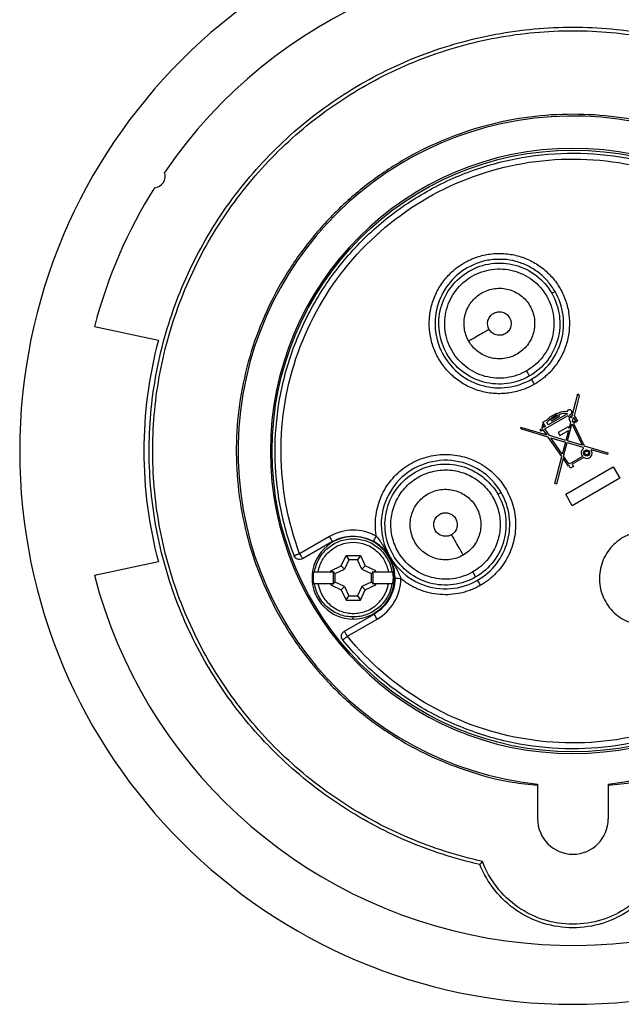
# Model space of a CAD drawing. Header units: inches. Extents: x 0 to 33, y 0 to 25.5.
# Tile 2 of 20: x 5.1 to 7.1, y 11.5 to 14.8. Entities that reach past the tile are written whole.
import ezdxf

# ---------------------------------------------------------------- set-up
doc = ezdxf.new("R2010")
doc.units = ezdxf.units.IN
doc.header["$LTSCALE"] = 3
doc.header["$MEASUREMENT"] = 0
doc.linetypes.add('SLD-Solid', pattern=[0])
doc.layers.add('DIMENSIONS', color=140, linetype='SLD-Solid', lineweight=25)
doc.styles.add('SLDTEXTSTYLE0', font='GOTHIC.TTF', dxfattribs={"width": 0.913})
doc.dimstyles.new('SLDDIMSTYLE0', dxfattribs={"dimtxt": 0.375, "dimasz": 0.45, "dimexe": 0, "dimexo": 0.0625, "dimgap": 0.09375, "dimtad": 0, "dimtih": 1, "dimtoh": 1, "dimrnd": 1e-09, "dimzin": 4, "dimdsep": 46, "dimtxsty": 'SLDTEXTSTYLE0', "dimsah": 1, "dimcen": 0, "dimadec": 0, "dimazin": 1, "dimtfac": 1, "dimtofl": 0, "dimtmove": 0, "dimatfit": 3, "dimfxl": 0, "dimfrac": 2, "dimtolj": 1, "dimtzin": 12, "dimarcsym": 0})

# ---------------------------------------------------------------- blocks, each defined once
blk = doc.blocks.new('_D')
at = {"layer": 'DIMENSIONS'}
for p, q in [((8.0415, 14.8884), (8.8272, 15.9532)), ((8.8272, 15.9532), (9.5772, 15.9532)), ((9.8599, 15.9532), (9.7457, 15.9532)), ((9.7457, 15.9532), (9.7457, 15.3579)), ((10.8297, 15.9532), (10.944, 15.9532)), ((10.944, 15.9532), (10.944, 15.3579)), ((9.7457, 15.3579), (9.8599, 15.3579)), ((10.944, 15.3579), (10.8297, 15.3579))]:
    blk.add_line(p, q, dxfattribs=at)
blk.add_solid([(8.0415, 14.8884), (8.3811, 15.1971), (8.2363, 15.304)], dxfattribs=at)
at = {"layer": 'DIMENSIONS', "char_height": 0.375, "attachment_point": 1, "style": 'SLDTEXTSTYLE0'}
for s, insert in [('%%c', (9.5772, 16.5084)), ('3.70', (10.1427, 16.5084)), ('94.0', (9.8599, 15.8369))]:
    blk.add_mtext(s, dxfattribs=dict(at, insert=insert))

msp = doc.modelspace()

# ---------------------------------------------------------------- linework, layer by layer
for p, q in [((6.8721, 13.9269), (6.883, 13.9331)), ((5.5564, 13.7695), (5.3424, 13.815)), ((6.9396, 13.5134), (6.9597, 13.5911)), ((6.9638, 13.5839), (6.9466, 13.5174)), ((6.9597, 13.5911), (6.9638, 13.5839)), ((6.8425, 13.4957), (6.8518, 13.5011)), ((6.8487, 13.4732), (6.9265, 13.5181)), ((6.8518, 13.5011), (6.8525, 13.4999)), ((6.9244, 13.5235), (6.8602, 13.4865)), ((6.865, 13.5123), (6.891, 13.5273)), ((6.866, 13.5106), (6.865, 13.5123)), ((6.8689, 13.5056), (6.8717, 13.5008)), ((6.8711, 13.5107), (6.8894, 13.5212)), ((6.8733, 13.5069), (6.8711, 13.5107)), ((6.8717, 13.5008), (6.8976, 13.5158)), ((6.8916, 13.5174), (6.8733, 13.5069)), ((6.8894, 13.5212), (6.8916, 13.5174)), ((6.891, 13.5273), (6.8925, 13.5248)), ((6.8925, 13.5248), (6.8951, 13.5263)), ((6.8953, 13.5198), (6.898, 13.5213)), ((6.8976, 13.5158), (6.8953, 13.5198)), ((6.9265, 13.5181), (6.9311, 13.5084)), ((6.9311, 13.5084), (6.9292, 13.5073)), ((6.9292, 13.5073), (6.9353, 13.4967)), ((6.9316, 13.5209), (6.9361, 13.5113)), ((6.9361, 13.5113), (6.9396, 13.5134)), ((6.9419, 13.499), (6.9451, 13.5114)), ((6.9519, 13.5007), (6.9434, 13.4958)), ((6.9451, 13.5114), (6.9456, 13.5117)), ((6.9456, 13.5117), (6.9519, 13.5007)), ((6.9466, 13.5174), (6.9472, 13.5178)), ((6.9472, 13.5178), (6.958, 13.4991)), ((6.7721, 13.4724), (6.7679, 13.4796)), ((6.7679, 13.4796), (6.8552, 13.4538)), ((6.8604, 13.4462), (6.7721, 13.4724)), ((6.8335, 13.4711), (6.84, 13.4748)), ((6.8364, 13.4661), (6.8335, 13.4711)), ((6.8437, 13.4703), (6.8364, 13.4661)), ((6.851, 13.4811), (6.8425, 13.4957)), ((6.8552, 13.4538), (6.8437, 13.4703)), ((6.8448, 13.4776), (6.8439, 13.4906)), ((6.851, 13.4811), (6.8448, 13.4776)), ((6.864, 13.4512), (6.8487, 13.4732)), ((6.8602, 13.4865), (6.8555, 13.4947)), ((6.9269, 13.4807), (6.8936, 13.4615)), ((6.8995, 13.4513), (6.9278, 13.4676)), ((6.9278, 13.4676), (6.9193, 13.4348)), ((6.9248, 13.4331), (6.9394, 13.4896)), ((6.9298, 13.4755), (6.9269, 13.4807)), ((6.9353, 13.4967), (6.9298, 13.4755)), ((6.9394, 13.4896), (6.9399, 13.4887)), ((6.9399, 13.4887), (6.9403, 13.4889)), ((6.9403, 13.4889), (6.9733, 13.4188)), ((6.9434, 13.4958), (6.9419, 13.499)), ((6.958, 13.4991), (6.9453, 13.4918)), ((6.9453, 13.4918), (6.9807, 13.4166)), ((6.9055, 13.3814), (6.8604, 13.4462)), ((6.9193, 13.4348), (6.864, 13.4512)), ((6.8693, 13.4436), (6.9179, 13.4292)), ((6.9074, 13.3887), (6.8693, 13.4436)), ((6.8936, 13.4615), (6.8995, 13.4513)), ((6.9179, 13.4292), (6.9074, 13.3887)), ((6.9117, 13.3825), (6.9234, 13.4276)), ((6.9234, 13.4276), (6.9765, 13.4118)), ((6.9733, 13.4188), (6.9248, 13.4331)), ((6.9765, 13.4118), (6.9784, 13.408)), ((6.9807, 13.4166), (7.06, 13.3931)), ((7.0583, 13.3876), (7.0035, 13.4038)), ((6.882, 13.2904), (6.9055, 13.3814)), ((6.9098, 13.3751), (6.8875, 13.289)), ((6.9286, 13.3482), (6.9098, 13.3751)), ((6.9303, 13.3558), (6.9117, 13.3825)), ((6.9746, 13.3814), (6.9303, 13.3558)), ((6.9792, 13.3774), (6.9405, 13.355)), ((7.06, 13.3931), (7.0583, 13.3876)), ((6.9187, 13.2548), (7.0777, 13.3467)), ((6.9305, 13.3493), (6.9286, 13.3482)), ((6.9349, 13.3416), (6.9305, 13.3493)), ((6.9449, 13.3474), (6.9349, 13.3416)), ((6.9405, 13.355), (6.9449, 13.3474)), ((7.0777, 13.3467), (7.0999, 13.3083)), ((7.0999, 13.3083), (6.9409, 13.2164)), ((6.8875, 13.289), (6.882, 13.2904)), ((6.692, 13.2546), (6.7028, 13.2609)), ((6.9409, 13.2164), (6.9187, 13.2548)), ((6.1284, 13.1133), (6.0289, 13.0559)), ((6.1382, 13.0963), (6.0388, 13.0389)), ((6.168, 13.0153), (6.1843, 13.0504)), ((6.1843, 13.0504), (6.2319, 13.0504)), ((6.1843, 13.0504), (6.1939, 13.0354)), ((6.2319, 13.0504), (6.2223, 13.0354)), ((6.2319, 13.0504), (6.2482, 13.0153)), ((5.3424, 12.9839), (5.5564, 13.0294)), ((6.133, 12.9991), (6.168, 13.0153)), ((6.1794, 13.004), (6.168, 13.0153)), ((6.1939, 13.0354), (6.1794, 13.004)), ((6.2223, 13.0354), (6.1939, 13.0354)), ((6.2369, 13.004), (6.2223, 13.0354)), ((6.2482, 13.0153), (6.2369, 13.004)), ((6.2833, 12.9991), (6.2482, 13.0153)), ((6.0907, 12.9949), (6.133, 12.9949)), ((6.133, 12.9949), (6.133, 12.9991)), ((6.1394, 12.9949), (6.133, 12.9991)), ((6.133, 12.9949), (6.1394, 12.9949)), ((6.1394, 12.9949), (6.1444, 12.9949)), ((6.1444, 12.9949), (6.1415, 12.9936)), ((6.1415, 12.9936), (6.148, 12.9895)), ((6.1415, 12.9936), (6.1415, 12.9569)), ((6.148, 12.9895), (6.1794, 13.004)), ((6.148, 12.961), (6.148, 12.9895)), ((6.2369, 13.004), (6.2683, 12.9895)), ((6.2683, 12.9895), (6.2747, 12.9936)), ((6.2683, 12.9895), (6.2683, 12.961)), ((6.2747, 12.9936), (6.2719, 12.9949)), ((6.2719, 12.9949), (6.2768, 12.9949)), ((6.2747, 12.9569), (6.2747, 12.9936)), ((6.2768, 12.9949), (6.2833, 12.9991)), ((6.2768, 12.9949), (6.2833, 12.9949)), ((6.2833, 12.9949), (6.2833, 12.9991)), ((6.2833, 12.9949), (6.3255, 12.9949)), ((6.133, 12.9556), (6.0907, 12.9556)), ((6.133, 12.9556), (6.133, 12.9515)), ((6.1394, 12.9556), (6.133, 12.9515)), ((6.1394, 12.9556), (6.133, 12.9556)), ((6.133, 12.9515), (6.168, 12.9352)), ((6.1444, 12.9556), (6.1394, 12.9556)), ((6.148, 12.961), (6.1415, 12.9569)), ((6.1415, 12.9569), (6.1444, 12.9556)), ((6.1794, 12.9465), (6.148, 12.961)), ((6.168, 12.9352), (6.1794, 12.9465)), ((6.1794, 12.9465), (6.1939, 12.9151)), ((6.2369, 12.9465), (6.2223, 12.9151)), ((6.2683, 12.961), (6.2369, 12.9465)), ((6.2369, 12.9465), (6.2482, 12.9352)), ((6.2482, 12.9352), (6.2833, 12.9515)), ((6.2747, 12.9569), (6.2683, 12.961)), ((6.2719, 12.9556), (6.2747, 12.9569)), ((6.2768, 12.9556), (6.2719, 12.9556)), ((6.2833, 12.9515), (6.2768, 12.9556)), ((6.2833, 12.9556), (6.2768, 12.9556)), ((6.2833, 12.9515), (6.2833, 12.9556)), ((6.3255, 12.9556), (6.2833, 12.9556)), ((6.168, 12.9352), (6.1843, 12.9001)), ((6.1843, 12.9001), (6.1939, 12.9151)), ((6.1939, 12.9151), (6.2223, 12.9151)), ((6.2223, 12.9151), (6.2319, 12.9001)), ((6.2319, 12.9001), (6.2482, 12.9352)), ((6.1843, 12.9001), (6.2319, 12.9001)), ((6.1785, 12.7968), (6.278, 12.8542)), ((6.2081, 12.8375), (6.2081, 12.8444)), ((6.1884, 12.7797), (6.2878, 12.8372)), ((6.8248, 12.2856), (6.8248, 12.1692)), ((7.061, 12.2856), (7.061, 12.1692))]:
    msp.add_line(p, q)
for centre, radius in [((6.9429, 13.3995), 1.006), ((6.9888, 13.3929), 0.00998), ((6.9888, 13.3929), 0.00621)]:
    msp.add_circle(centre, radius)
for centre, radius, start, end in [((6.9429, 13.3995), 1.8504, 0, 180), ((6.9429, 13.3995), 1.6535, 14.5553, 145.6701), ((6.9429, 13.3995), 1.1201, 0, 263.947), ((6.9429, 13.3995), 1.0118, 0, 180), ((5.5402, 14.319), 0.0394, 274.1635, 19.3439), ((6.9429, 13.3995), 1.6535, 147.8374, 165.4447), ((6.9429, 13.3995), 1.435, 165.0552, 194.9448), ((6.9314, 13.5292), 0.00832, 271.368, 174.4323), ((6.9001, 13.4534), 0.0666, 120.8223, 135.772), ((6.9001, 13.4534), 0.0608, 120.9003, 137.3136), ((6.9136, 13.4944), 0.0368, 74.943, 120), ((6.9136, 13.4944), 0.0311, 69.6112, 120), ((6.9888, 13.3929), 0.0183, 124.8083, 219.0662), ((6.9888, 13.3929), 0.0183, 238.2115, 36.494), ((6.9429, 13.3995), 1.8504, 180, 0), ((6.9429, 13.3995), 1.0118, 180, 0), ((6.9429, 13.3995), 1.1201, 276.053, 0), ((6.2081, 12.9753), 0.1378, 90, 270), ((6.2081, 12.9753), 0.1378, 270, 90), ((6.9429, 13.3995), 1.6535, 194.5553, 325.6701), ((6.2081, 12.9753), 0.1342, 171.5638, 188.4362), ((6.2081, 12.9753), 0.1342, 351.5638, 8.4362), ((6.9429, 12.1692), 0.1181, 180, 0)]:
    msp.add_arc(centre, radius, start, end)
for points, knots in [([(6.6316, 12.0167), (6.5475, 12.0357), (6.4651, 12.0623), (6.3065, 12.1301), (6.2304, 12.1712), (6.0867, 12.2667), (6.0193, 12.321), (5.8953, 12.4409), (5.8389, 12.5065), (5.7388, 12.6469), (5.6951, 12.7217), (5.6222, 12.878), (5.5928, 12.9594), (5.5495, 13.1264), (5.5354, 13.2118), (5.523, 13.3838), (5.5247, 13.4704), (5.5438, 13.6418), (5.5611, 13.7266), (5.611, 13.8917), (5.6435, 13.9719), (5.7224, 14.1252), (5.7689, 14.1983), (5.8744, 14.3347), (5.9334, 14.3981), (6.0619, 14.5131), (6.1314, 14.5647), (6.2787, 14.6545), (6.3564, 14.6926), (6.5175, 14.7542), (6.6008, 14.7776), (6.7704, 14.8089), (6.8567, 14.8168), (7.0291, 14.8168), (7.1153, 14.8089), (7.2849, 14.7776), (7.3683, 14.7542), (7.5294, 14.6926), (7.6071, 14.6545), (7.7543, 14.5647), (7.8238, 14.5131), (7.9523, 14.3981), (8.0113, 14.3347), (8.1168, 14.1983), (8.1633, 14.1252), (8.2423, 13.9719), (8.2748, 13.8917), (8.3246, 13.7266), (8.342, 13.6418), (8.3611, 13.4704), (8.3627, 13.3838), (8.3504, 13.2118), (8.3363, 13.1264), (8.2929, 12.9594), (8.2636, 12.878), (8.1906, 12.7217), (8.147, 12.6469), (8.0469, 12.5065), (7.9904, 12.4409), (7.8665, 12.321), (7.7991, 12.2667), (7.6554, 12.1712), (7.5792, 12.1301), (7.4207, 12.0623), (7.3383, 12.0357), (7.2542, 12.0167)], [0, 0, 0, 0, 0.03125, 0.03125, 0.0625, 0.0625, 0.09375, 0.09375, 0.125, 0.125, 0.15625, 0.15625, 0.1875, 0.1875, 0.21875, 0.21875, 0.25, 0.25, 0.28125, 0.28125, 0.3125, 0.3125, 0.34375, 0.34375, 0.375, 0.375, 0.40625, 0.40625, 0.4375, 0.4375, 0.46875, 0.46875, 0.5, 0.5, 0.53125, 0.53125, 0.5625, 0.5625, 0.59375, 0.59375, 0.625, 0.625, 0.65625, 0.65625, 0.6875, 0.6875, 0.71875, 0.71875, 0.75, 0.75, 0.78125, 0.78125, 0.8125, 0.8125, 0.84375, 0.84375, 0.875, 0.875, 0.90625, 0.90625, 0.9375, 0.9375, 0.96875, 0.96875, 1, 1, 1, 1]), ([(6.6404, 12.0269), (6.5567, 12.0453), (6.4748, 12.0714), (6.317, 12.1381), (6.2412, 12.1786), (6.0982, 12.2729), (6.031, 12.3265), (5.9074, 12.4452), (5.8511, 12.5102), (5.7512, 12.6493), (5.7077, 12.7234), (5.6347, 12.8784), (5.6054, 12.9592), (5.5618, 13.1249), (5.5476, 13.2097), (5.5349, 13.3805), (5.5364, 13.4665), (5.5549, 13.6368), (5.572, 13.721), (5.6212, 13.8851), (5.6533, 13.9649), (5.7315, 14.1173), (5.7775, 14.1899), (5.8821, 14.3255), (5.9406, 14.3885), (6.0681, 14.5029), (6.1371, 14.5543), (6.2833, 14.6435), (6.3604, 14.6815), (6.5204, 14.7427), (6.6032, 14.766), (6.7716, 14.7971), (6.8572, 14.805), (7.0285, 14.805), (7.1142, 14.7971), (7.2826, 14.766), (7.3654, 14.7427), (7.5253, 14.6815), (7.6025, 14.6435), (7.7487, 14.5543), (7.8176, 14.5029), (7.9451, 14.3885), (8.0037, 14.3255), (8.1082, 14.1899), (8.1543, 14.1173), (8.2325, 13.9649), (8.2646, 13.8851), (8.3138, 13.721), (8.3309, 13.6368), (8.3494, 13.4665), (8.3509, 13.3805), (8.3382, 13.2097), (8.324, 13.1249), (8.2804, 12.9592), (8.251, 12.8784), (8.1781, 12.7234), (8.1345, 12.6493), (8.0346, 12.5102), (7.9783, 12.4452), (7.8548, 12.3265), (7.7876, 12.2729), (7.6446, 12.1786), (7.5687, 12.1381), (7.411, 12.0714), (7.329, 12.0453), (7.2454, 12.0269)], [0, 0, 0, 0, 0.03125, 0.03125, 0.0625, 0.0625, 0.09375, 0.09375, 0.125, 0.125, 0.15625, 0.15625, 0.1875, 0.1875, 0.21875, 0.21875, 0.25, 0.25, 0.28125, 0.28125, 0.3125, 0.3125, 0.34375, 0.34375, 0.375, 0.375, 0.40625, 0.40625, 0.4375, 0.4375, 0.46875, 0.46875, 0.5, 0.5, 0.53125, 0.53125, 0.5625, 0.5625, 0.59375, 0.59375, 0.625, 0.625, 0.65625, 0.65625, 0.6875, 0.6875, 0.71875, 0.71875, 0.75, 0.75, 0.78125, 0.78125, 0.8125, 0.8125, 0.84375, 0.84375, 0.875, 0.875, 0.90625, 0.90625, 0.9375, 0.9375, 0.96875, 0.96875, 1, 1, 1, 1]), ([(7.061, 12.282), (7.0893, 12.2847), (7.1658, 12.2921), (7.2872, 12.3247), (7.4224, 12.3771), (7.5496, 12.4473), (7.6668, 12.533), (7.7721, 12.6331), (7.8636, 12.7459), (7.9399, 12.8695), (7.9996, 13.0018), (8.0419, 13.1408), (8.0661, 13.284), (8.0716, 13.4291), (8.0585, 13.5737), (8.0269, 13.7155), (7.9773, 13.852), (7.9107, 13.981), (7.828, 14.1004), (7.7307, 14.2083), (7.6204, 14.3027), (7.4989, 14.3822), (7.3681, 14.4454), (7.2303, 14.4914), (7.0878, 14.5192), (6.9429, 14.5286), (6.798, 14.5192), (6.6554, 14.4914), (6.5176, 14.4454), (6.3869, 14.3822), (6.2654, 14.3027), (6.155, 14.2083), (6.0577, 14.1004), (5.9751, 13.981), (5.9084, 13.852), (5.8589, 13.7155), (5.8273, 13.5737), (5.8142, 13.4291), (5.8197, 13.284), (5.8438, 13.1408), (5.8861, 13.0018), (5.9459, 12.8695), (6.0222, 12.7459), (6.1137, 12.6331), (6.2189, 12.533), (6.3361, 12.4473), (6.4634, 12.3771), (6.5986, 12.3247), (6.72, 12.2921), (6.7964, 12.2847), (6.8248, 12.282)], [0, 0, 0, 0, 0.012494, 0.03369, 0.054886, 0.076082, 0.097278, 0.118473, 0.139669, 0.160865, 0.182061, 0.203257, 0.224453, 0.245649, 0.266845, 0.288041, 0.309237, 0.330433, 0.351629, 0.372824, 0.39402, 0.415216, 0.436412, 0.457608, 0.478804, 0.5, 0.521196, 0.542392, 0.563588, 0.584784, 0.60598, 0.627176, 0.648371, 0.669567, 0.690763, 0.711959, 0.733155, 0.754351, 0.775547, 0.796743, 0.817939, 0.839135, 0.860331, 0.881527, 0.902722, 0.923918, 0.945114, 0.96631, 0.987506, 1, 1, 1, 1]), ([(6.0105, 13.049), (5.99, 13.1036), (5.9742, 13.1601), (5.9529, 13.2749), (5.9473, 13.3332), (5.9464, 13.45), (5.9511, 13.5084), (5.9706, 13.6236), (5.9854, 13.6803), (6.0248, 13.7902), (6.0493, 13.8434), (6.1073, 13.9448), (6.1408, 13.9929), (6.2156, 14.0825), (6.257, 14.1241), (6.3463, 14.1992), (6.3943, 14.2329), (6.4954, 14.2913), (6.5485, 14.316), (6.6583, 14.3558), (6.715, 14.3709), (6.83, 14.3908), (6.8884, 14.3958), (7.0052, 14.3953), (7.0635, 14.3899), (7.1784, 14.369), (7.235, 14.3535), (7.3444, 14.3129), (7.3974, 14.2877), (7.498, 14.2285), (7.5457, 14.1945), (7.6345, 14.1186), (7.6755, 14.0768), (7.7126, 14.0317)], [0, 0, 0, 0, 0.0625, 0.0625, 0.125, 0.125, 0.1875, 0.1875, 0.25, 0.25, 0.3125, 0.3125, 0.375, 0.375, 0.4375, 0.4375, 0.5, 0.5, 0.5625, 0.5625, 0.625, 0.625, 0.6875, 0.6875, 0.75, 0.75, 0.8125, 0.8125, 0.875, 0.875, 0.9375, 0.9375, 1, 1, 1, 1]), ([(6.0289, 13.0559), (5.9887, 13.1631), (5.9674, 13.2773), (5.9656, 13.5062), (5.9851, 13.6208), (6.0622, 13.8364), (6.1199, 13.9372), (6.2666, 14.113), (6.3556, 14.1878), (6.5538, 14.3023), (6.6631, 14.3419), (6.8886, 14.381), (7.0049, 14.3806), (7.2301, 14.3396), (7.339, 14.2992), (7.5364, 14.1832), (7.6247, 14.1076), (7.6974, 14.0192)], [0, 0, 0, 0, 0.125, 0.125, 0.25, 0.25, 0.375, 0.375, 0.5, 0.5, 0.625, 0.625, 0.75, 0.75, 0.875, 0.875, 1, 1, 1, 1]), ([(6.5795, 14.0288), (6.5822, 14.0303), (6.5876, 14.0333), (6.5958, 14.0374), (6.6042, 14.0412), (6.6127, 14.0447), (6.6257, 14.0494), (6.6435, 14.0545), (6.6661, 14.0586), (6.6891, 14.0605), (6.7198, 14.06), (6.7579, 14.0537), (6.8012, 14.0374), (6.8405, 14.0129), (6.8743, 13.9813), (6.9013, 13.9437), (6.9204, 13.9015), (6.9309, 13.8565), (6.9324, 13.8102), (6.9248, 13.7646), (6.9112, 13.7285), (6.8963, 13.7016), (6.8832, 13.6827), (6.8683, 13.6651), (6.8536, 13.6508), (6.8397, 13.6395), (6.8272, 13.6305), (6.8185, 13.6252), (6.8141, 13.6225)], [0, 0, 0, 0, 0.012528, 0.025029, 0.037523, 0.050029, 0.062566, 0.093824, 0.125111, 0.156369, 0.187656, 0.250126, 0.312595, 0.375065, 0.437534, 0.500003, 0.562473, 0.624942, 0.687412, 0.749881, 0.812351, 0.843608, 0.874896, 0.906153, 0.937441, 0.958302, 0.979125, 1, 1, 1, 1]), ([(6.8141, 13.6225), (6.8114, 13.621), (6.8061, 13.618), (6.7978, 13.6139), (6.7894, 13.6101), (6.7809, 13.6066), (6.7679, 13.6019), (6.7502, 13.5969), (6.7275, 13.5927), (6.7045, 13.5909), (6.6738, 13.5914), (6.6357, 13.5976), (6.5924, 13.6139), (6.5531, 13.6384), (6.5193, 13.67), (6.4924, 13.7076), (6.4733, 13.7498), (6.4628, 13.7948), (6.4613, 13.8411), (6.4688, 13.8868), (6.4824, 13.9229), (6.4973, 13.9497), (6.5104, 13.9687), (6.5254, 13.9863), (6.5401, 14.0005), (6.5539, 14.0119), (6.5664, 14.0209), (6.5752, 14.0261), (6.5795, 14.0288)], [0, 0, 0, 0, 0.012528, 0.025029, 0.037523, 0.050029, 0.062566, 0.093824, 0.125111, 0.156369, 0.187656, 0.250126, 0.312595, 0.375065, 0.437534, 0.500003, 0.562473, 0.624942, 0.687412, 0.749881, 0.812351, 0.843608, 0.874896, 0.906153, 0.937441, 0.958302, 0.979125, 1, 1, 1, 1]), ([(6.6968, 14.0397), (6.6875, 14.0397), (6.664, 14.0397), (6.6271, 14.0306), (6.6019, 14.0181), (6.5894, 14.0118)], [0, 0, 0, 0, 0.25005, 0.625025, 1, 1, 1, 1]), ([(6.5956, 14.0009), (6.6186, 14.0142), (6.6441, 14.0229), (6.6967, 14.0298), (6.7236, 14.028), (6.7748, 14.0143), (6.799, 14.0023), (6.841, 13.9701), (6.8588, 13.9498), (6.8721, 13.9269)], [0, 0, 0, 0, 0.25, 0.25, 0.5, 0.5, 0.75, 0.75, 1, 1, 1, 1]), ([(6.883, 13.9331), (6.8752, 13.9449), (6.8598, 13.9685), (6.8284, 13.9972), (6.7925, 14.0198), (6.7528, 14.0343), (6.7203, 14.041), (6.7015, 14.0399), (6.6968, 14.0397)], [0, 0, 0, 0, 0.187506, 0.375013, 0.562519, 0.750025, 0.937531, 1, 1, 1, 1]), ([(6.5894, 14.0118), (6.565, 13.9977), (6.5434, 13.9788), (6.5092, 13.9342), (6.4965, 13.9085), (6.4819, 13.8541), (6.48, 13.8255), (6.4874, 13.7697), (6.4966, 13.7426), (6.5247, 13.6938), (6.5437, 13.6723), (6.5883, 13.638), (6.614, 13.6253), (6.6684, 13.6108), (6.697, 13.6089), (6.7528, 13.6162), (6.7799, 13.6255), (6.8043, 13.6395)], [0, 0, 0, 0, 0.125, 0.125, 0.25, 0.25, 0.375, 0.375, 0.5, 0.5, 0.625, 0.625, 0.75, 0.75, 0.875, 0.875, 1, 1, 1, 1]), ([(6.798, 13.6504), (6.7751, 13.6371), (6.7495, 13.6285), (6.697, 13.6216), (6.67, 13.6233), (6.6189, 13.637), (6.5946, 13.649), (6.5526, 13.6812), (6.5348, 13.7015), (6.5083, 13.7474), (6.4996, 13.773), (6.4927, 13.8255), (6.4945, 13.8525), (6.5082, 13.9036), (6.5201, 13.9278), (6.5524, 13.9699), (6.5727, 13.9877), (6.5956, 14.0009)], [0, 0, 0, 0, 0.125, 0.125, 0.25, 0.25, 0.375, 0.375, 0.5, 0.5, 0.625, 0.625, 0.75, 0.75, 0.875, 0.875, 1, 1, 1, 1]), ([(6.6054, 13.9839), (6.6262, 13.9959), (6.6492, 14.0037), (6.6967, 14.01), (6.721, 14.0084), (6.7672, 13.996), (6.7891, 13.9852), (6.8271, 13.9561), (6.8431, 13.9378), (6.8671, 13.8963), (6.8749, 13.8732), (6.8812, 13.8258), (6.8796, 13.8015), (6.8672, 13.7552), (6.8564, 13.7334), (6.8273, 13.6954), (6.8089, 13.6793), (6.7882, 13.6674)], [0, 0, 0, 0, 0.125, 0.125, 0.25, 0.25, 0.375, 0.375, 0.5, 0.5, 0.625, 0.625, 0.75, 0.75, 0.875, 0.875, 1, 1, 1, 1]), ([(6.7882, 13.6674), (6.7675, 13.6554), (6.7444, 13.6476), (6.697, 13.6413), (6.6726, 13.6429), (6.6264, 13.6553), (6.6045, 13.6661), (6.5666, 13.6952), (6.5505, 13.7136), (6.5266, 13.755), (6.5187, 13.7781), (6.5125, 13.8255), (6.5141, 13.8499), (6.5265, 13.8961), (6.5373, 13.9179), (6.5664, 13.9559), (6.5847, 13.972), (6.6054, 13.9839)], [0, 0, 0, 0, 0.125, 0.125, 0.25, 0.25, 0.375, 0.375, 0.5, 0.5, 0.625, 0.625, 0.75, 0.75, 0.875, 0.875, 1, 1, 1, 1]), ([(6.5945, 13.7666), (6.5868, 13.78), (6.5817, 13.7949), (6.5777, 13.8256), (6.5787, 13.8413), (6.5867, 13.8712), (6.5937, 13.8853), (6.6125, 13.9098), (6.6244, 13.9202), (6.6512, 13.9357), (6.6661, 13.9407), (6.6967, 13.9448), (6.7125, 13.9437), (6.7423, 13.9357), (6.7565, 13.9288), (6.781, 13.91), (6.7914, 13.8981), (6.7991, 13.8847)], [0, 0, 0, 0, 0.125, 0.125, 0.25, 0.25, 0.375, 0.375, 0.5, 0.5, 0.625, 0.625, 0.75, 0.75, 0.875, 0.875, 1, 1, 1, 1]), ([(6.8043, 13.6395), (6.8287, 13.6536), (6.8502, 13.6725), (6.8845, 13.7171), (6.8972, 13.7429), (6.9117, 13.7972), (6.9136, 13.8258), (6.9062, 13.8816), (6.897, 13.9088), (6.883, 13.9331)], [0, 0, 0, 0, 0.25, 0.25, 0.5, 0.5, 0.75, 0.75, 1, 1, 1, 1]), ([(6.8721, 13.9269), (6.8853, 13.9039), (6.894, 13.8783), (6.9009, 13.8258), (6.8992, 13.7989), (6.8854, 13.7477), (6.8735, 13.7235), (6.8413, 13.6814), (6.821, 13.6636), (6.798, 13.6504)], [0, 0, 0, 0, 0.25, 0.25, 0.5, 0.5, 0.75, 0.75, 1, 1, 1, 1]), ([(6.7991, 13.8847), (6.8068, 13.8713), (6.8119, 13.8564), (6.8159, 13.8257), (6.8149, 13.81), (6.8069, 13.7802), (6.7999, 13.766), (6.7811, 13.7415), (6.7693, 13.7311), (6.7425, 13.7156), (6.7276, 13.7106), (6.6969, 13.7065), (6.6812, 13.7076), (6.6513, 13.7156), (6.6372, 13.7225), (6.6127, 13.7414), (6.6023, 13.7532), (6.5945, 13.7666)], [0, 0, 0, 0, 0.125, 0.125, 0.25, 0.25, 0.375, 0.375, 0.5, 0.5, 0.625, 0.625, 0.75, 0.75, 0.875, 0.875, 1, 1, 1, 1]), ([(6.6627, 13.806), (6.6621, 13.8071), (6.6609, 13.8094), (6.6595, 13.813), (6.6584, 13.8167), (6.6575, 13.8218), (6.6573, 13.8283), (6.6586, 13.8359), (6.6613, 13.8432), (6.6667, 13.8519), (6.6766, 13.8607), (6.6891, 13.8649), (6.6994, 13.8652), (6.7071, 13.8639), (6.7144, 13.8612), (6.7209, 13.8571), (6.7267, 13.8518), (6.7295, 13.8475), (6.7309, 13.8453)], [0, 0, 0, 0, 0.03144, 0.062598, 0.093777, 0.125284, 0.187762, 0.250419, 0.312897, 0.375553, 0.500074, 0.624594, 0.687072, 0.749729, 0.812207, 0.874864, 0.937387, 1, 1, 1, 1]), ([(6.7309, 13.8453), (6.7315, 13.8442), (6.7328, 13.8419), (6.7342, 13.8383), (6.7352, 13.8346), (6.7361, 13.8296), (6.7364, 13.8231), (6.7351, 13.8154), (6.7324, 13.8081), (6.7269, 13.7994), (6.717, 13.7907), (6.7045, 13.7865), (6.6942, 13.7861), (6.6866, 13.7874), (6.6793, 13.7901), (6.6727, 13.7942), (6.667, 13.7995), (6.6641, 13.8038), (6.6627, 13.806)], [0, 0, 0, 0, 0.03144, 0.062598, 0.093777, 0.125284, 0.187762, 0.250419, 0.312897, 0.375553, 0.500074, 0.624594, 0.687072, 0.749729, 0.812207, 0.874864, 0.937387, 1, 1, 1, 1]), ([(6.6627, 13.806), (6.6538, 13.8008), (6.6449, 13.7957), (6.6284, 13.7861), (6.6208, 13.7818), (6.6082, 13.7745), (6.6031, 13.7716), (6.5963, 13.7676), (6.5945, 13.7666), (6.5945, 13.7666)], [0, 0, 0, 0, 0.25, 0.25, 0.5, 0.5, 0.75, 0.75, 1, 1, 1, 1]), ([(7.8753, 13.7499), (7.8958, 13.6953), (7.9115, 13.6388), (7.9329, 13.524), (7.9385, 13.4657), (7.9394, 13.3489), (7.9347, 13.2905), (7.9152, 13.1754), (7.9003, 13.1187), (7.861, 13.0087), (7.8364, 12.9555), (7.7785, 12.8542), (7.745, 12.806), (7.6702, 12.7164), (7.6288, 12.6749), (7.5395, 12.5997), (7.4915, 12.566), (7.3904, 12.5077), (7.3372, 12.4829), (7.2274, 12.4431), (7.1708, 12.4281), (7.0558, 12.4081), (6.9973, 12.4032), (6.8806, 12.4036), (6.8222, 12.409), (6.7073, 12.4299), (6.6508, 12.4454), (6.5413, 12.4861), (6.4884, 12.5112), (6.3877, 12.5704), (6.34, 12.6044), (6.2513, 12.6803), (6.2102, 12.7221), (6.1732, 12.7673)], [0, 0, 0, 0, 0.0625, 0.0625, 0.125, 0.125, 0.1875, 0.1875, 0.25, 0.25, 0.3125, 0.3125, 0.375, 0.375, 0.4375, 0.4375, 0.5, 0.5, 0.5625, 0.5625, 0.625, 0.625, 0.6875, 0.6875, 0.75, 0.75, 0.8125, 0.8125, 0.875, 0.875, 0.9375, 0.9375, 1, 1, 1, 1]), ([(7.8568, 13.743), (7.8971, 13.6359), (7.9183, 13.5216), (7.9201, 13.2927), (7.9007, 13.1781), (7.8235, 12.9626), (7.7658, 12.8617), (7.6191, 12.686), (7.5302, 12.6111), (7.3319, 12.4967), (7.2227, 12.4571), (6.9971, 12.4179), (6.8809, 12.4184), (6.6557, 12.4593), (6.5467, 12.4998), (6.3494, 12.6158), (6.261, 12.6913), (6.1884, 12.7797)], [0, 0, 0, 0, 0.125, 0.125, 0.25, 0.25, 0.375, 0.375, 0.5, 0.5, 0.625, 0.625, 0.75, 0.75, 0.875, 0.875, 1, 1, 1, 1]), ([(6.798, 13.6504), (6.7978, 13.6508), (6.7966, 13.6528), (6.7931, 13.659), (6.7906, 13.6632), (6.7882, 13.6674)], [0, 0, 0, 0, 0.5, 0.5, 1, 1, 1, 1]), ([(6.8141, 13.6225), (6.8117, 13.6267), (6.8092, 13.6309), (6.8057, 13.6372), (6.8045, 13.6391), (6.8043, 13.6395)], [0, 0, 0, 0, 0.5, 0.5, 1, 1, 1, 1]), ([(6.8439, 13.4906), (6.8434, 13.4897), (6.8423, 13.488), (6.841, 13.4854), (6.8399, 13.4823), (6.8392, 13.4787), (6.8397, 13.476), (6.84, 13.4748)], [0, 0, 0, 0, 0.184881, 0.357831, 0.520831, 0.773942, 1, 1, 1, 1]), ([(6.2853, 13.1148), (6.2849, 13.1178), (6.2839, 13.1238), (6.283, 13.1329), (6.2824, 13.1419), (6.2821, 13.151), (6.2822, 13.1601), (6.2826, 13.1693), (6.2841, 13.1859), (6.2883, 13.2099), (6.2981, 13.2404), (6.3119, 13.2693), (6.3295, 13.2959), (6.3506, 13.32), (6.3747, 13.341), (6.4015, 13.3586), (6.4304, 13.3723), (6.4609, 13.382), (6.4924, 13.3874), (6.5244, 13.3886), (6.5562, 13.3853), (6.5873, 13.3779), (6.6171, 13.3662), (6.645, 13.3506), (6.6706, 13.3314), (6.6933, 13.3089), (6.7127, 13.2835), (6.7286, 13.2557), (6.7405, 13.226), (6.7483, 13.1949), (6.7518, 13.1631), (6.7509, 13.1312), (6.7457, 13.0996), (6.7363, 13.069), (6.7228, 13.04), (6.7056, 13.0131), (6.6882, 12.9928), (6.6728, 12.9781), (6.6605, 12.9679), (6.6476, 12.9585), (6.6385, 12.953), (6.634, 12.9503)], [0, 0, 0, 0, 0.008965, 0.017898, 0.026811, 0.035718, 0.044633, 0.053569, 0.062539, 0.093776, 0.125034, 0.156271, 0.187529, 0.218766, 0.250024, 0.281261, 0.312519, 0.343756, 0.375014, 0.406251, 0.437509, 0.468746, 0.500004, 0.531241, 0.562499, 0.593736, 0.624994, 0.656231, 0.687489, 0.718726, 0.749984, 0.781221, 0.812479, 0.843716, 0.874974, 0.90621, 0.937469, 0.953134, 0.968729, 0.984327, 1, 1, 1, 1]), ([(6.7028, 13.2609), (6.6857, 13.2905), (6.6614, 13.316), (6.6038, 13.3529), (6.5705, 13.3643), (6.5024, 13.3706), (6.4676, 13.3654), (6.4042, 13.3397), (6.3756, 13.3191), (6.3311, 13.2671), (6.3152, 13.2357), (6.2996, 13.1691), (6.2999, 13.1339), (6.3167, 13.0676), (6.3331, 13.0365), (6.3785, 12.9853), (6.4074, 12.9652), (6.4393, 12.9529)], [0, 0, 0, 0, 0.125, 0.125, 0.25, 0.25, 0.375, 0.375, 0.5, 0.5, 0.625, 0.625, 0.75, 0.75, 0.875, 0.875, 1, 1, 1, 1]), ([(6.3414, 13.0522), (6.3282, 13.0752), (6.3195, 13.1007), (6.3126, 13.1533), (6.3143, 13.1802), (6.3281, 13.2314), (6.34, 13.2556), (6.3723, 13.2976), (6.3926, 13.3154), (6.4384, 13.3419), (6.464, 13.3506), (6.5165, 13.3575), (6.5435, 13.3557), (6.5947, 13.342), (6.6189, 13.3301), (6.6609, 13.2978), (6.6787, 13.2775), (6.692, 13.2546)], [0, 0, 0, 0, 0.125, 0.125, 0.25, 0.25, 0.375, 0.375, 0.5, 0.5, 0.625, 0.625, 0.75, 0.75, 0.875, 0.875, 1, 1, 1, 1]), ([(6.3584, 13.062), (6.3494, 13.0776), (6.3428, 13.0944), (6.3346, 13.1294), (6.3331, 13.1475), (6.3355, 13.1833), (6.3393, 13.201), (6.352, 13.2346), (6.3608, 13.2504), (6.3826, 13.2789), (6.3956, 13.2915), (6.4248, 13.3124), (6.4409, 13.3207), (6.4749, 13.3322), (6.4928, 13.3355), (6.5286, 13.3367), (6.5467, 13.3346), (6.5813, 13.3253), (6.598, 13.3181), (6.6284, 13.2991), (6.6423, 13.2874), (6.6659, 13.2604), (6.6758, 13.2452), (6.6906, 13.2125), (6.6956, 13.1951), (6.7002, 13.1595), (6.6999, 13.1413), (6.6941, 13.1059), (6.6886, 13.0887), (6.6727, 13.0565), (6.6624, 13.0416), (6.6378, 13.0154), (6.6236, 13.0041), (6.6081, 12.9951)], [0, 0, 0, 0, 0.0625, 0.0625, 0.125, 0.125, 0.1875, 0.1875, 0.25, 0.25, 0.3125, 0.3125, 0.375, 0.375, 0.4375, 0.4375, 0.5, 0.5, 0.5625, 0.5625, 0.625, 0.625, 0.6875, 0.6875, 0.75, 0.75, 0.8125, 0.8125, 0.875, 0.875, 0.9375, 0.9375, 1, 1, 1, 1]), ([(6.4576, 13.2557), (6.471, 13.2634), (6.4859, 13.2685), (6.5166, 13.2725), (6.5323, 13.2715), (6.5622, 13.2635), (6.5763, 13.2565), (6.6009, 13.2377), (6.6112, 13.2259), (6.6267, 13.1991), (6.6318, 13.1842), (6.6358, 13.1535), (6.6348, 13.1378), (6.6268, 13.1079), (6.6198, 13.0938), (6.601, 13.0692), (6.5891, 13.0588), (6.5757, 13.0511)], [0, 0, 0, 0, 0.125, 0.125, 0.25, 0.25, 0.375, 0.375, 0.5, 0.5, 0.625, 0.625, 0.75, 0.75, 0.875, 0.875, 1, 1, 1, 1]), ([(6.5757, 13.0511), (6.5624, 13.0434), (6.5474, 13.0383), (6.5168, 13.0343), (6.5011, 13.0353), (6.4712, 13.0433), (6.4571, 13.0503), (6.4325, 13.0691), (6.4221, 13.081), (6.4067, 13.1077), (6.4016, 13.1227), (6.3976, 13.1533), (6.3986, 13.169), (6.4066, 13.1989), (6.4136, 13.213), (6.4324, 13.2376), (6.4442, 13.248), (6.4576, 13.2557)], [0, 0, 0, 0, 0.125, 0.125, 0.25, 0.25, 0.375, 0.375, 0.5, 0.5, 0.625, 0.625, 0.75, 0.75, 0.875, 0.875, 1, 1, 1, 1]), ([(6.692, 13.2546), (6.7052, 13.2317), (6.7139, 13.2061), (6.7208, 13.1536), (6.719, 13.1266), (6.7053, 13.0754), (6.6934, 13.0512), (6.6611, 13.0092), (6.6408, 12.9914), (6.6179, 12.9781)], [0, 0, 0, 0, 0.25, 0.25, 0.5, 0.5, 0.75, 0.75, 1, 1, 1, 1]), ([(6.6242, 12.9673), (6.6485, 12.9813), (6.6701, 13.0002), (6.7043, 13.0449), (6.717, 13.0706), (6.7316, 13.125), (6.7335, 13.1536), (6.7261, 13.2094), (6.7169, 13.2365), (6.7028, 13.2609)], [0, 0, 0, 0, 0.25, 0.25, 0.5, 0.5, 0.75, 0.75, 1, 1, 1, 1]), ([(6.5364, 13.1193), (6.5352, 13.1187), (6.533, 13.1175), (6.5294, 13.1161), (6.5257, 13.115), (6.5206, 13.1141), (6.5141, 13.1139), (6.5064, 13.1151), (6.4992, 13.1179), (6.4904, 13.1233), (6.4817, 13.1332), (6.4775, 13.1457), (6.4771, 13.156), (6.4784, 13.1637), (6.4811, 13.1709), (6.4853, 13.1775), (6.4905, 13.1833), (6.4948, 13.1861), (6.497, 13.1875)], [0, 0, 0, 0, 0.03144, 0.062598, 0.093777, 0.125284, 0.187762, 0.250419, 0.312897, 0.375553, 0.500074, 0.624594, 0.687072, 0.749729, 0.812207, 0.874864, 0.937387, 1, 1, 1, 1]), ([(6.497, 13.1875), (6.4981, 13.1881), (6.5004, 13.1893), (6.504, 13.1907), (6.5077, 13.1918), (6.5128, 13.1927), (6.5193, 13.193), (6.5269, 13.1917), (6.5342, 13.189), (6.543, 13.1835), (6.5517, 13.1736), (6.5559, 13.1611), (6.5562, 13.1508), (6.555, 13.1432), (6.5522, 13.1359), (6.5481, 13.1293), (6.5429, 13.1235), (6.5385, 13.1207), (6.5364, 13.1193)], [0, 0, 0, 0, 0.03144, 0.062598, 0.093777, 0.125284, 0.187762, 0.250419, 0.312897, 0.375553, 0.500074, 0.624594, 0.687072, 0.749729, 0.812207, 0.874864, 0.937387, 1, 1, 1, 1]), ([(6.0788, 12.9949), (6.0811, 13.0102), (6.0862, 13.0251), (6.1012, 13.0522), (6.1111, 13.0644), (6.1346, 13.0846), (6.1482, 13.0925), (6.1772, 13.1033), (6.1926, 13.1061), (6.2236, 13.1061), (6.2391, 13.1033), (6.2681, 13.0925), (6.2816, 13.0846), (6.3051, 13.0644), (6.315, 13.0522), (6.3301, 13.0251), (6.3351, 13.0102), (6.3375, 12.9949)], [0, 0, 0, 0, 0.125, 0.125, 0.25, 0.25, 0.375, 0.375, 0.5, 0.5, 0.625, 0.625, 0.75, 0.75, 0.875, 0.875, 1, 1, 1, 1]), ([(6.2853, 13.1148), (6.2614, 13.128), (6.234, 13.1349), (6.1793, 13.1345), (6.1521, 13.127), (6.1284, 13.1133)], [0, 0, 0, 0, 0.5, 0.5, 1, 1, 1, 1]), ([(6.1284, 13.1133), (6.131, 13.1089), (6.1335, 13.1044), (6.1372, 13.0981), (6.1382, 13.0963), (6.1382, 13.0963)], [0, 0, 0, 0, 0.5, 0.5, 1, 1, 1, 1]), ([(6.1382, 13.0963), (6.159, 13.1083), (6.1829, 13.1148), (6.2308, 13.1152), (6.2548, 13.1091), (6.2758, 13.0975)], [0, 0, 0, 0, 0.5, 0.5, 1, 1, 1, 1]), ([(6.2758, 13.0975), (6.2758, 13.0975), (6.2768, 13.0994), (6.2804, 13.1058), (6.2829, 13.1102), (6.2853, 13.1148)], [0, 0, 0, 0, 0.5, 0.5, 1, 1, 1, 1]), ([(6.2853, 13.1148), (6.2896, 13.11), (6.2959, 13.1016), (6.3041, 13.0891), (6.3102, 13.0792), (6.3165, 13.0687), (6.3228, 13.0579), (6.3299, 13.0455), (6.337, 13.0333), (6.3432, 13.0223), (6.3511, 13.0082), (6.3601, 12.9914), (6.3655, 12.9785), (6.3675, 12.9724)], [0, 0, 0, 0, 0.0664991, 0.0997486, 0.1329982, 0.1662477, 0.1994973, 0.2327468, 0.2659964, 0.2992459, 0.3324955, 0.3989946, 0.4654937, 0.4654937, 0.4654937, 0.4654937]), ([(6.5364, 13.1193), (6.5415, 13.1104), (6.5467, 13.1015), (6.5562, 13.085), (6.5606, 13.0774), (6.5679, 13.0648), (6.5708, 13.0597), (6.5747, 13.0529), (6.5757, 13.0511), (6.5757, 13.0511)], [0, 0, 0, 0, 0.25, 0.25, 0.5, 0.5, 0.75, 0.75, 1, 1, 1, 1]), ([(7.1102, 13.1097), (7.1281, 13.12), (7.148, 13.1267), (7.1888, 13.1321), (7.2098, 13.1307), (7.2496, 13.1201), (7.2685, 13.1108), (7.3012, 13.0857), (7.315, 13.0699), (7.3356, 13.0342), (7.3424, 13.0143), (7.3478, 12.9734), (7.3464, 12.9524), (7.3357, 12.9126), (7.3264, 12.8938), (7.3013, 12.8611), (7.2855, 12.8472), (7.2498, 12.8266), (7.2299, 12.8198), (7.1891, 12.8145), (7.1681, 12.8158), (7.1283, 12.8265), (7.1094, 12.8358), (7.0767, 12.8609), (7.0629, 12.8767), (7.0423, 12.9124), (7.0355, 12.9323), (7.0301, 12.9732), (7.0315, 12.9941), (7.0422, 13.0339), (7.0515, 13.0528), (7.0766, 13.0855), (7.0924, 13.0993), (7.1102, 13.1097)], [0, 0, 0, 0, 0.0625, 0.0625, 0.125, 0.125, 0.1875, 0.1875, 0.25, 0.25, 0.3125, 0.3125, 0.375, 0.375, 0.4375, 0.4375, 0.5, 0.5, 0.5625, 0.5625, 0.625, 0.625, 0.6875, 0.6875, 0.75, 0.75, 0.8125, 0.8125, 0.875, 0.875, 0.9375, 0.9375, 1, 1, 1, 1]), ([(6.0907, 12.9949), (6.093, 13.0087), (6.0978, 13.022), (6.1115, 13.0462), (6.1206, 13.0571), (6.1419, 13.0751), (6.1541, 13.0822), (6.1803, 13.0918), (6.1942, 13.0943), (6.2221, 13.0943), (6.236, 13.0918), (6.2622, 13.0822), (6.2744, 13.0751), (6.2957, 13.0571), (6.3047, 13.0462), (6.3185, 13.022), (6.3232, 13.0087), (6.3255, 12.9949)], [0, 0, 0, 0, 0.125, 0.125, 0.25, 0.25, 0.375, 0.375, 0.5, 0.5, 0.625, 0.625, 0.75, 0.75, 0.875, 0.875, 1, 1, 1, 1]), ([(6.3479, 12.9727), (6.348, 12.9804), (6.347, 12.9956), (6.3431, 13.0127), (6.3386, 13.0257), (6.3346, 13.0351), (6.3293, 13.0452), (6.3232, 13.0548), (6.317, 13.063), (6.3103, 13.0708), (6.3029, 13.0782), (6.292, 13.0875), (6.2825, 13.0938), (6.2758, 13.0975)], [0, 0, 0, 0, 0.0664991, 0.1329982, 0.1662477, 0.1994973, 0.2327468, 0.2659964, 0.2992459, 0.3324955, 0.365745, 0.3989946, 0.4654937, 0.4654937, 0.4654937, 0.4654937]), ([(6.0289, 13.0559), (6.0283, 13.0557), (6.0268, 13.0551), (6.0244, 13.0542), (6.0212, 13.053), (6.0183, 13.0519), (6.0155, 13.0509), (6.0134, 13.0501), (6.0117, 13.0494), (6.0107, 13.049), (6.0106, 13.049), (6.0105, 13.049)], [0, 0, 0, 0, 0.068861, 0.152266, 0.250207, 0.420301, 0.500043, 0.63837, 0.750023, 0.890171, 1, 1, 1, 1]), ([(6.0388, 13.0389), (6.0339, 13.036), (6.0277, 13.0355), (6.0169, 13.0393), (6.0125, 13.0437), (6.0105, 13.049)], [0, 0, 0, 0, 0.5, 0.5, 1, 1, 1, 1]), ([(6.0289, 13.0559), (6.0315, 13.0515), (6.0341, 13.047), (6.0377, 13.0407), (6.0388, 13.0389), (6.0388, 13.0389)], [0, 0, 0, 0, 0.5, 0.5, 1, 1, 1, 1]), ([(6.6179, 12.9781), (6.5949, 12.9649), (6.5694, 12.9562), (6.5168, 12.9493), (6.4899, 12.9511), (6.4387, 12.9648), (6.4145, 12.9767), (6.3725, 13.009), (6.3547, 13.0293), (6.3414, 13.0522)], [0, 0, 0, 0, 0.25, 0.25, 0.5, 0.5, 0.75, 0.75, 1, 1, 1, 1]), ([(6.6081, 12.9951), (6.5874, 12.9832), (6.5643, 12.9753), (6.5168, 12.9691), (6.4925, 12.9707), (6.4463, 12.9831), (6.4244, 12.9938), (6.3864, 13.023), (6.3704, 13.0413), (6.3584, 13.062)], [0, 0, 0, 0, 0.25, 0.25, 0.5, 0.5, 0.75, 0.75, 1, 1, 1, 1]), ([(6.0788, 12.9949), (6.0789, 12.9949), (6.0791, 12.9949), (6.08, 12.995), (6.0813, 12.995), (6.083, 12.995), (6.0853, 12.995), (6.0879, 12.9949), (6.0898, 12.9949), (6.0907, 12.9949)], [0, 0, 0, 0, 0.122533, 0.251724, 0.387667, 0.530433, 0.680066, 0.836587, 1, 1, 1, 1]), ([(6.3255, 12.9949), (6.3263, 12.9949), (6.3278, 12.9949), (6.3299, 12.995), (6.3318, 12.995), (6.3334, 12.995), (6.3348, 12.995), (6.3359, 12.995), (6.3367, 12.995), (6.3372, 12.9949), (6.3374, 12.9949), (6.3375, 12.9949)], [0, 0, 0, 0, 0.127718, 0.25126, 0.370627, 0.485822, 0.596859, 0.703761, 0.806556, 0.905286, 1, 1, 1, 1]), ([(6.6179, 12.9781), (6.6177, 12.9785), (6.6165, 12.9805), (6.6129, 12.9867), (6.6105, 12.9909), (6.6081, 12.9951)], [0, 0, 0, 0, 0.5, 0.5, 1, 1, 1, 1]), ([(6.2081, 12.8444), (6.1926, 12.8444), (6.1772, 12.8472), (6.1482, 12.858), (6.1346, 12.866), (6.1111, 12.8861), (6.1012, 12.8983), (6.0862, 12.9254), (6.0811, 12.9403), (6.0788, 12.9556)], [0, 0, 0, 0, 0.25, 0.25, 0.5, 0.5, 0.75, 0.75, 1, 1, 1, 1]), ([(6.0907, 12.9556), (6.09, 12.9556), (6.0885, 12.9556), (6.0864, 12.9556), (6.0845, 12.9555), (6.0828, 12.9555), (6.0815, 12.9555), (6.0804, 12.9555), (6.0796, 12.9556), (6.079, 12.9556), (6.0789, 12.9556), (6.0788, 12.9556)], [0, 0, 0, 0, 0.127718, 0.25126, 0.370627, 0.485822, 0.596859, 0.703761, 0.806556, 0.905286, 1, 1, 1, 1]), ([(6.0907, 12.9556), (6.0911, 12.9533), (6.092, 12.9487), (6.0938, 12.942), (6.0959, 12.9353), (6.0984, 12.9289), (6.1013, 12.9225), (6.1068, 12.9123), (6.116, 12.8988), (6.1308, 12.8839), (6.1479, 12.8718), (6.167, 12.8629), (6.1872, 12.8574), (6.2081, 12.8556), (6.229, 12.8574), (6.2493, 12.8629), (6.2683, 12.8718), (6.2854, 12.8839), (6.3002, 12.8988), (6.3108, 12.9142), (6.318, 12.9288), (6.3228, 12.9419), (6.3246, 12.951), (6.3255, 12.9556)], [0, 0, 0, 0, 0.020963, 0.041786, 0.06254, 0.083298, 0.104132, 0.125114, 0.187566, 0.250084, 0.312537, 0.375055, 0.437508, 0.500026, 0.562479, 0.624997, 0.68745, 0.749968, 0.812421, 0.874939, 0.916708, 0.958202, 1, 1, 1, 1]), ([(6.3375, 12.9556), (6.3351, 12.9403), (6.3301, 12.9254), (6.315, 12.8983), (6.3051, 12.8861), (6.2816, 12.866), (6.2681, 12.858), (6.2391, 12.8472), (6.2236, 12.8444), (6.2081, 12.8444)], [0, 0, 0, 0, 0.25, 0.25, 0.5, 0.5, 0.75, 0.75, 1, 1, 1, 1]), ([(6.3479, 12.9727), (6.3474, 12.9488), (6.3407, 12.9249), (6.3164, 12.8836), (6.2988, 12.8662), (6.278, 12.8542)], [0, 0, 0, 0, 0.5, 0.5, 1, 1, 1, 1]), ([(6.2878, 12.8372), (6.3115, 12.8508), (6.3316, 12.8707), (6.3594, 12.9179), (6.3671, 12.945), (6.3675, 12.9724)], [0, 0, 0, 0, 0.5, 0.5, 1, 1, 1, 1]), ([(6.3375, 12.9556), (6.3373, 12.9556), (6.3371, 12.9556), (6.3363, 12.9556), (6.335, 12.9555), (6.3332, 12.9555), (6.331, 12.9555), (6.3284, 12.9556), (6.3265, 12.9556), (6.3255, 12.9556)], [0, 0, 0, 0, 0.1225334, 0.2517241, 0.3876674, 0.530433, 0.6800658, 0.8365873, 1, 1, 1, 1]), ([(6.3675, 12.9724), (6.3624, 12.9725), (6.3573, 12.9726), (6.35, 12.9727), (6.3479, 12.9727), (6.3479, 12.9727)], [0, 0, 0, 0, 0.5, 0.5, 1, 1, 1, 1]), ([(6.634, 12.9503), (6.6314, 12.9488), (6.6262, 12.9459), (6.6182, 12.9419), (6.6102, 12.9382), (6.602, 12.9348), (6.5937, 12.9318), (6.5852, 12.929), (6.5767, 12.9266), (6.5594, 12.9224), (6.5329, 12.9185), (6.4972, 12.9188), (6.462, 12.9244), (6.4337, 12.9335), (6.4121, 12.9432), (6.3965, 12.9517), (6.3815, 12.9614), (6.3722, 12.9687), (6.3675, 12.9724)], [0, 0, 0, 0, 0.031415, 0.062697, 0.093891, 0.125042, 0.156196, 0.187397, 0.218691, 0.250123, 0.375034, 0.500022, 0.624933, 0.749921, 0.812607, 0.874941, 0.937285, 1, 1, 1, 1]), ([(6.4393, 12.9529), (6.4691, 12.9414), (6.5015, 12.9366), (6.5652, 12.9416), (6.5965, 12.9513), (6.6242, 12.9673)], [0, 0, 0, 0, 0.5, 0.5, 1, 1, 1, 1]), ([(6.634, 12.9503), (6.6315, 12.9545), (6.6291, 12.9587), (6.6255, 12.9649), (6.6244, 12.9669), (6.6242, 12.9673)], [0, 0, 0, 0, 0.5, 0.5, 1, 1, 1, 1]), ([(6.2878, 12.8372), (6.2853, 12.8416), (6.2827, 12.8461), (6.2791, 12.8524), (6.278, 12.8542), (6.278, 12.8542)], [0, 0, 0, 0, 0.5, 0.5, 1, 1, 1, 1]), ([(6.1732, 12.7673), (6.1696, 12.7717), (6.168, 12.7777), (6.17, 12.7889), (6.1736, 12.7939), (6.1785, 12.7968)], [0, 0, 0, 0, 0.5, 0.5, 1, 1, 1, 1]), ([(6.1884, 12.7797), (6.1844, 12.7765), (6.1805, 12.7732), (6.1748, 12.7686), (6.1732, 12.7673), (6.1732, 12.7673)], [0, 0, 0, 0, 0.5, 0.5, 1, 1, 1, 1]), ([(6.1884, 12.7797), (6.1879, 12.7806), (6.1869, 12.7822), (6.1856, 12.7846), (6.1843, 12.7868), (6.1831, 12.7889), (6.1817, 12.7914), (6.1802, 12.794), (6.1788, 12.7963), (6.1786, 12.7966), (6.1785, 12.7968)], [0, 0, 0, 0, 0.0948863, 0.1855497, 0.2730607, 0.3587666, 0.4442268, 0.6180646, 0.8000079, 1, 1, 1, 1]), ([(6.6404, 12.0269), (6.6398, 12.0263), (6.6388, 12.0251), (6.6374, 12.0235), (6.6362, 12.0221), (6.6352, 12.0209), (6.634, 12.0195), (6.6328, 12.0181), (6.6318, 12.017), (6.6317, 12.0168), (6.6316, 12.0167)], [0, 0, 0, 0, 0.123509, 0.235486, 0.335905, 0.424767, 0.502117, 0.677973, 0.843099, 1, 1, 1, 1]), ([(7.2454, 12.0269), (7.234, 11.9963), (7.2179, 11.9674), (7.1778, 11.9158), (7.1539, 11.8931), (7.1002, 11.8558), (7.0705, 11.8413), (7.0082, 11.8218), (6.9755, 11.8168), (6.9102, 11.8168), (6.8776, 11.8218), (6.8152, 11.8413), (6.7856, 11.8558), (6.7319, 11.8931), (6.7079, 11.9158), (6.6679, 11.9674), (6.6518, 11.9963), (6.6404, 12.0269)], [0, 0, 0, 0, 0.125, 0.125, 0.25, 0.25, 0.375, 0.375, 0.5, 0.5, 0.625, 0.625, 0.75, 0.75, 0.875, 0.875, 1, 1, 1, 1]), ([(7.2542, 12.0167), (7.2419, 11.9858), (7.225, 11.9566), (7.1834, 11.9046), (7.1587, 11.8817), (7.1036, 11.8442), (7.0732, 11.8296), (7.0095, 11.81), (6.9762, 11.805), (6.9096, 11.805), (6.8762, 11.81), (6.8126, 11.8296), (6.7822, 11.8442), (6.7271, 11.8817), (6.7024, 11.9046), (6.6607, 11.9566), (6.6438, 11.9858), (6.6316, 12.0167)], [0, 0, 0, 0, 0.125, 0.125, 0.25, 0.25, 0.375, 0.375, 0.5, 0.5, 0.625, 0.625, 0.75, 0.75, 0.875, 0.875, 1, 1, 1, 1])]:
    msp.add_open_spline(points, degree=3, knots=knots)
for points in [[(6.0754, 12.9949), (6.0765, 12.9949), (6.0777, 12.9949), (6.0788, 12.9949)], [(6.3375, 12.9949), (6.3386, 12.9949), (6.3397, 12.9949), (6.3409, 12.9949)], [(6.0788, 12.9556), (6.0777, 12.9556), (6.0765, 12.9556), (6.0754, 12.9556)], [(6.3409, 12.9556), (6.3397, 12.9556), (6.3386, 12.9556), (6.3375, 12.9556)]]:
    msp.add_open_spline(points, degree=3)

# ---------------------------------------------------------------- dimensions: what is measured, and where the dimension line sits
at = {"layer": 'DIMENSIONS'}
dim = msp.add_diameter_dim_2p(p1=(5.8443, 11.9105), p2=(8.0415, 14.8884), dimstyle='SLDDIMSTYLE0', dxfattribs=at)
dim.commit()
dim.dimension.update_dxf_attribs({"geometry": '_D', "text_midpoint": (10.3448, 15.9532), "dimtype": 163})

doc.saveas('drawing.dxf')
